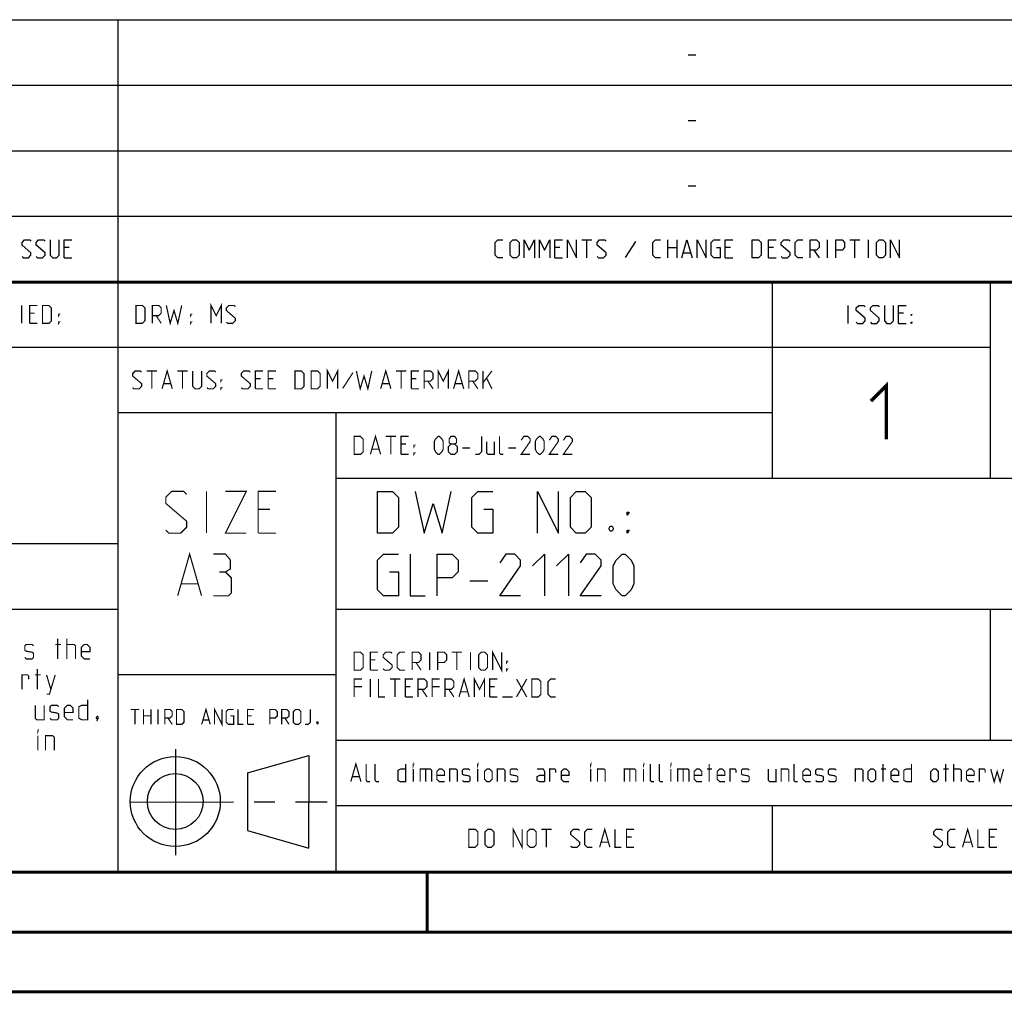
# Model space of a CAD drawing. Header units: millimetres. Extents: x 0 to 420, y 0 to 297.
# Tile 9 of 11: x 275 to 358, y 0 to 81. Entities that reach past the tile are written whole.
import ezdxf

# ---------------------------------------------------------------- set-up
doc = ezdxf.new("R2010")
doc.units = ezdxf.units.MM
doc.header["$LTSCALE"] = 23.1
doc.linetypes.add('CENTER', pattern=[0.6, 0.375, -0.075, 0.075, -0.075])
doc.layers.get('0').update_dxf_attribs({"linetype": 'CONTINUOUS'})
doc.layers.add('DEFAULT_1', color=7, linetype='CENTER')

msp = doc.modelspace()

# ---------------------------------------------------------------- linework, layer by layer
at = {"color": 2, "linetype": 'CONTINUOUS'}
for p, q in [((246.8497, 81.4948), (409.8097, 81.4948)), ((283.4097, 81.4948), (283.4097, 10.1248)), ((331.2168, 78.5355), (331.8597, 78.5355)), ((246.8497, 76.0048), (409.8097, 76.0048)), ((331.2168, 73.0455), (331.8597, 73.0455)), ((246.8497, 70.5148), (409.8097, 70.5148)), ((331.2168, 67.5555), (331.8597, 67.5555)), ((246.8497, 65.0248), (409.8097, 65.0248)), ((322.2882, 63.0298), (323.1454, 63.0298)), ((322.7168, 61.5298), (322.7168, 63.0298)), ((326.7882, 62.887), (325.9311, 61.5655)), ((329.5025, 61.5298), (329.5025, 63.0298)), ((330.2525, 63.0298), (330.2525, 61.5298)), ((342.8954, 61.5298), (342.8954, 63.0298)), ((344.7525, 63.0298), (345.6097, 63.0298)), ((345.1811, 61.5298), (345.1811, 63.0298)), ((346.3239, 61.5298), (346.3239, 63.0298)), ((279.3411, 62.387), (278.9125, 62.387)), ((320.4668, 62.387), (320.0382, 62.387)), ((329.5025, 62.387), (330.2525, 62.387)), ((330.824, 61.9584), (331.3954, 61.9584)), ((334.7525, 62.387), (334.3239, 62.387)), ((338.3597, 62.387), (337.9311, 62.387)), ((341.7525, 62.1727), (342.1811, 61.5298)), ((278.9125, 61.5298), (279.5554, 61.5298)), ((320.0382, 61.5298), (320.6811, 61.5298)), ((334.3239, 61.5298), (334.9668, 61.5298)), ((337.9311, 61.5298), (338.574, 61.5298)), ((246.8497, 59.5348), (409.8097, 59.5348)), ((338.2497, 59.5348), (338.2497, 43.0648)), ((356.5297, 59.5348), (356.5297, 43.0648)), ((344.6218, 56.0398), (344.6218, 57.5398)), ((349.2647, 56.897), (348.8361, 56.897)), ((348.8361, 56.0398), (349.4789, 56.0398)), ((246.8497, 54.0448), (356.5297, 54.0448)), ((283.4097, 48.5548), (338.2497, 48.5548)), ((301.6897, 48.5548), (301.6897, 10.1248)), ((301.6897, 43.0648), (409.8097, 43.0648)), ((246.8497, 37.5748), (283.4097, 37.5748)), ((312.9188, 34.4498), (314.4188, 34.4498)), ((246.8497, 32.0848), (283.4097, 32.0848)), ((301.6897, 32.0848), (409.8097, 32.0848)), ((356.5297, 32.0848), (356.5297, 21.1048)), ((283.4097, 26.5948), (301.6897, 26.5948)), ((301.6897, 21.1048), (409.8097, 21.1048)), ((288.2433, 20.3464), (288.2433, 11.4562)), ((294.2615, 18.3704), (299.4278, 19.8112)), ((299.4288, 12.0387), (299.4304, 19.8002)), ((294.2618, 18.3702), (294.2732, 13.5235)), ((301.6897, 15.6148), (409.8097, 15.6148)), ((338.2497, 15.6148), (338.2497, 10.1248)), ((294.2723, 13.5244), (299.4283, 12.0388)), ((246.8497, 10.1248), (409.8097, 10.1248))]:
    msp.add_line(p, q, dxfattribs=at)
at = {"color": 7, "linetype": 'CONTINUOUS'}
for p, q in [((246.8681, 59.5058), (409.628, 59.4942)), ((409.86, 10.0737), (25.007, 10.0134))]:
    msp.add_line(p, q, dxfattribs=at)
at = {"color": 2, "linetype": 'CONTINUOUS'}
for points in [[(275.3768, 61.637), (275.484, 61.5298), (275.9125, 61.5298), (276.1268, 61.7441), (276.1268, 61.9584), (275.3768, 62.6013), (275.3768, 62.8155), (275.5911, 63.0298), (276.0197, 63.0298), (276.1268, 62.9227)], [(276.5554, 61.637), (276.6625, 61.5298), (277.0911, 61.5298), (277.3054, 61.7441), (277.3054, 61.9584), (276.5554, 62.6013), (276.5554, 62.8155), (276.7697, 63.0298), (277.1982, 63.0298), (277.3054, 62.9227)], [(277.7339, 63.0298), (277.7339, 61.7441), (277.9482, 61.5298), (278.2697, 61.5298), (278.4839, 61.7441), (278.4839, 63.0298)], [(278.9125, 61.5298), (278.9125, 63.0298), (279.5554, 63.0298)], [(315.6811, 61.5298), (315.2525, 61.5298), (315.0382, 61.7441), (315.0382, 62.8155), (315.2525, 63.0298), (315.6811, 63.0298)], [(316.2882, 61.7441), (316.2882, 62.8155), (316.5025, 63.0298), (316.8239, 63.0298), (317.0382, 62.8155), (317.0382, 61.7441), (316.8239, 61.5298), (316.5025, 61.5298), (316.2882, 61.7441)], [(317.4668, 61.5298), (317.4668, 63.0298), (317.8954, 62.1727), (318.324, 63.0298), (318.324, 61.5298)], [(318.7525, 61.5298), (318.7525, 63.0298), (319.1811, 62.1727), (319.6097, 63.0298), (319.6097, 61.5298)], [(320.0382, 61.5298), (320.0382, 63.0298), (320.6811, 63.0298)], [(321.1097, 61.5298), (321.1097, 63.0298), (321.8597, 61.5298), (321.8597, 63.0298)], [(323.574, 61.637), (323.6811, 61.5298), (324.1097, 61.5298), (324.324, 61.7441), (324.324, 61.9584), (323.574, 62.6013), (323.574, 62.8155), (323.7882, 63.0298), (324.2168, 63.0298), (324.324, 62.9227)], [(328.8954, 61.5298), (328.4668, 61.5298), (328.2525, 61.7441), (328.2525, 62.8155), (328.4668, 63.0298), (328.8954, 63.0298)], [(330.6811, 61.5298), (331.1097, 63.0298), (331.5382, 61.5298)], [(331.9668, 61.5298), (331.9668, 63.0298), (332.7168, 61.5298), (332.7168, 63.0298)], [(333.574, 62.387), (333.8954, 62.387), (333.8954, 61.5298), (333.3597, 61.5298), (333.1454, 61.7441), (333.1454, 62.8155), (333.3597, 63.0298), (333.8954, 63.0298)], [(334.3239, 61.5298), (334.3239, 63.0298), (334.9668, 63.0298)], [(336.5739, 61.5298), (336.5739, 63.0298), (337.1097, 63.0298), (337.324, 62.8155), (337.324, 61.7441), (337.1097, 61.5298), (336.5739, 61.5298)], [(337.9311, 61.5298), (337.9311, 63.0298), (338.574, 63.0298)], [(339.0025, 61.637), (339.1097, 61.5298), (339.5382, 61.5298), (339.7525, 61.7441), (339.7525, 61.9584), (339.0025, 62.6013), (339.0025, 62.8155), (339.2168, 63.0298), (339.6454, 63.0298), (339.7525, 62.9227)], [(340.824, 61.5298), (340.3954, 61.5298), (340.1811, 61.7441), (340.1811, 62.8155), (340.3954, 63.0298), (340.824, 63.0298)], [(341.4311, 61.5298), (341.4311, 63.0298), (341.9668, 63.0298), (342.1811, 62.8155), (342.1811, 62.387), (341.9668, 62.1727), (341.4311, 62.1727)], [(343.5739, 61.5298), (343.5739, 63.0298), (344.1097, 63.0298), (344.3239, 62.8155), (344.3239, 62.387), (344.1097, 62.1727), (343.5739, 62.1727)], [(347.0025, 61.7441), (347.0025, 62.8155), (347.2168, 63.0298), (347.5382, 63.0298), (347.7525, 62.8155), (347.7525, 61.7441), (347.5382, 61.5298), (347.2168, 61.5298), (347.0025, 61.7441)], [(348.1811, 61.5298), (348.1811, 63.0298), (348.9311, 61.5298), (348.9311, 63.0298)], [(345.3004, 56.147), (345.4075, 56.0398), (345.8361, 56.0398), (346.0504, 56.2541), (346.0504, 56.4684), (345.3004, 57.1113), (345.3004, 57.3255), (345.5147, 57.5398), (345.9432, 57.5398), (346.0504, 57.4327)], [(346.479, 56.147), (346.5861, 56.0398), (347.0147, 56.0398), (347.229, 56.2541), (347.229, 56.4684), (346.479, 57.1113), (346.479, 57.3255), (346.6932, 57.5398), (347.1218, 57.5398), (347.229, 57.4327)], [(347.6575, 57.5398), (347.6575, 56.2541), (347.8718, 56.0398), (348.1932, 56.0398), (348.4075, 56.2541), (348.4075, 57.5398)], [(348.8361, 56.0398), (348.8361, 57.5398), (349.4789, 57.5398)], [(349.9075, 56.6827), (349.9075, 56.7898), (349.9789, 56.7898), (349.9075, 56.6827)], [(349.9075, 56.0398), (349.9075, 56.147), (349.9789, 56.147), (349.9075, 56.0398)], [(305.1688, 38.4498), (305.1688, 41.9498), (306.4188, 41.9498), (306.9188, 41.4498), (306.9188, 38.9498), (306.4188, 38.4498), (305.1688, 38.4498)], [(308.3355, 41.9498), (309.0855, 38.4498), (309.8355, 40.9498), (310.5855, 38.4498), (311.3355, 41.9498)], [(314.0855, 40.4498), (314.8355, 40.4498), (314.8355, 38.4498), (313.5855, 38.4498), (313.0855, 38.9498), (313.0855, 41.4498), (313.5855, 41.9498), (314.8355, 41.9498)], [(318.5855, 38.4498), (318.5855, 41.9498), (320.3355, 38.4498), (320.3355, 41.9498)], [(321.3355, 38.9498), (321.3355, 41.4498), (321.8355, 41.9498), (322.5855, 41.9498), (323.0855, 41.4498), (323.0855, 38.9498), (322.5855, 38.4498), (321.8355, 38.4498), (321.3355, 38.9498)], [(326.0855, 39.9498), (326.0855, 40.1998), (326.2522, 40.1998), (326.0855, 39.9498)], [(324.8355, 39.0332), (324.9188, 38.8665), (324.9188, 38.7832), (324.8355, 38.6165), (324.6688, 38.6165), (324.5855, 38.7832), (324.5855, 38.8665), (324.6688, 39.0332), (324.8355, 39.0332)], [(326.0855, 38.4498), (326.0855, 38.6998), (326.2522, 38.6998), (326.0855, 38.4498)], [(306.1688, 35.1998), (306.9188, 35.1998), (306.9188, 33.1998), (305.6688, 33.1998), (305.1688, 33.6998), (305.1688, 36.1998), (305.6688, 36.6998), (306.9188, 36.6998)], [(307.9188, 36.6998), (307.9188, 33.1998), (309.1688, 33.1998)], [(310.1688, 33.1998), (310.1688, 36.6998), (311.4188, 36.6998), (311.9188, 36.1998), (311.9188, 35.1998), (311.4188, 34.6998), (310.1688, 34.6998)], [(317.1688, 33.1998), (315.4188, 33.1998), (317.1688, 35.6998), (317.1688, 36.1998), (316.6688, 36.6998), (315.9188, 36.6998), (315.4188, 35.9498)], [(318.1688, 35.6998), (319.1688, 36.6998), (319.1688, 33.1998)], [(320.1688, 35.6998), (321.1688, 36.6998), (321.1688, 33.1998)], [(323.9188, 33.1998), (322.1688, 33.1998), (323.9188, 35.6998), (323.9188, 36.1998), (323.4188, 36.6998), (322.6688, 36.6998), (322.1688, 35.9498)], [(324.9188, 34.1998), (324.9188, 35.6998), (325.1688, 36.1998), (325.6688, 36.6998), (325.9188, 36.6998), (326.4188, 36.1998), (326.6688, 35.6998), (326.6688, 34.1998), (326.4188, 33.6998), (325.9188, 33.1998), (325.6688, 33.1998), (325.1688, 33.6998), (324.9188, 34.1998)]]:
    msp.add_lwpolyline(points, dxfattribs=at)
at = {"color": 7, "linetype": 'CONTINUOUS', "const_width": 0.25}
for points in [[(246.8597, 59.511), (409.6521, 59.467)], [(409.8307, 10.048), (25, 10)], [(309.3227, 5.0044), (309.3227, 10.0044)], [(20, 5), (415, 5)], [(420, 0), (0, 0)]]:
    msp.add_lwpolyline(points, dxfattribs=at)
at = {"color": 2, "linetype": 'CONTINUOUS'}
for points, const_width in [([(275.3407, 56.0398), (275.3407, 57.5398)], 0.1), ([(276.0193, 56.0398), (276.0193, 57.5398), (276.6622, 57.5398)], 0.1), ([(276.4479, 56.897), (276.0193, 56.897)], 0.1), ([(277.0907, 56.0398), (277.0907, 57.5398), (277.6265, 57.5398), (277.8407, 57.3255), (277.8407, 56.2541), (277.6265, 56.0398), (277.0907, 56.0398)], 0.1), ([(284.9364, 56.0398), (284.9364, 57.5398), (285.4722, 57.5398), (285.6864, 57.3255), (285.6864, 56.2541), (285.4722, 56.0398), (284.9364, 56.0398)], 0.1), ([(286.2936, 56.0398), (286.2936, 57.5398), (286.8293, 57.5398), (287.0436, 57.3255), (287.0436, 56.897), (286.8293, 56.6827), (286.2936, 56.6827)], 0.1), ([(287.4722, 57.5398), (287.7936, 56.0398), (288.115, 57.1113), (288.4365, 56.0398), (288.7579, 57.5398)], 0.1), ([(291.2222, 56.0398), (291.2222, 57.5398), (291.6507, 56.6827), (292.0793, 57.5398), (292.0793, 56.0398)], 0.1), ([(292.5079, 56.147), (292.615, 56.0398), (293.0436, 56.0398), (293.2579, 56.2541), (293.2579, 56.4684), (292.5079, 57.1113), (292.5079, 57.3255), (292.7222, 57.5398), (293.1507, 57.5398), (293.2579, 57.4327)], 0.1), ([(278.4479, 56.6827), (278.4479, 56.7898), (278.5193, 56.7898), (278.4479, 56.6827)], 0.1), ([(278.4479, 56.0398), (278.4479, 56.147), (278.5193, 56.147), (278.4479, 56.0398)], 0.1), ([(286.615, 56.6827), (287.0436, 56.0398)], 0.1), ([(289.5079, 56.6827), (289.5079, 56.7898), (289.5793, 56.7898), (289.5079, 56.6827)], 0.1), ([(289.5079, 56.0398), (289.5079, 56.147), (289.5793, 56.147), (289.5079, 56.0398)], 0.1), ([(276.0193, 56.0398), (276.6622, 56.0398)], 0.1), ([(284.6507, 50.657), (284.7579, 50.5498), (285.1865, 50.5498), (285.4007, 50.7641), (285.4007, 50.9784), (284.6507, 51.6213), (284.6507, 51.8355), (284.865, 52.0498), (285.2936, 52.0498), (285.4007, 51.9427)], 0.1), ([(285.8293, 52.0498), (286.6865, 52.0498)], 0.1), ([(286.2579, 50.5498), (286.2579, 52.0498)], 0.1), ([(287.115, 50.5498), (287.5436, 52.0498), (287.9722, 50.5498)], 0.1), ([(288.4007, 52.0498), (289.2579, 52.0498)], 0.1), ([(288.8293, 50.5498), (288.8293, 52.0498)], 0.1), ([(289.6864, 52.0498), (289.6864, 50.7641), (289.9007, 50.5498), (290.2222, 50.5498), (290.4365, 50.7641), (290.4365, 52.0498)], 0.1), ([(290.865, 50.657), (290.9722, 50.5498), (291.4007, 50.5498), (291.615, 50.7641), (291.615, 50.9784), (290.865, 51.6213), (290.865, 51.8355), (291.0793, 52.0498), (291.5079, 52.0498), (291.615, 51.9427)], 0.1), ([(293.7579, 50.657), (293.865, 50.5498), (294.2936, 50.5498), (294.5079, 50.7641), (294.5079, 50.9784), (293.7579, 51.6213), (293.7579, 51.8355), (293.9722, 52.0498), (294.4007, 52.0498), (294.5079, 51.9427)], 0.1), ([(294.9364, 50.5498), (294.9364, 52.0498), (295.5793, 52.0498)], 0.1), ([(296.0079, 50.5498), (296.0079, 52.0498), (296.6507, 52.0498)], 0.1), ([(298.2579, 50.5498), (298.2579, 52.0498), (298.7936, 52.0498), (299.0079, 51.8355), (299.0079, 50.7641), (298.7936, 50.5498), (298.2579, 50.5498)], 0.1), ([(299.615, 50.5498), (299.615, 52.0498), (300.1507, 52.0498), (300.365, 51.8355), (300.365, 50.7641), (300.1507, 50.5498), (299.615, 50.5498)], 0.1), ([(300.9722, 50.5498), (300.9722, 52.0498), (301.4007, 51.1927), (301.8293, 52.0498), (301.8293, 50.5498)], 0.1), ([(303.4007, 52.0498), (303.7222, 50.5498), (304.0436, 51.6213), (304.365, 50.5498), (304.6864, 52.0498)], 0.1), ([(305.4364, 50.5498), (305.865, 52.0498), (306.2936, 50.5498)], 0.1), ([(306.7222, 52.0498), (307.5793, 52.0498)], 0.1), ([(307.1507, 50.5498), (307.1507, 52.0498)], 0.1), ([(308.0079, 50.5498), (308.0079, 52.0498), (308.6507, 52.0498)], 0.1), ([(309.0793, 50.5498), (309.0793, 52.0498), (309.615, 52.0498), (309.8293, 51.8355), (309.8293, 51.407), (309.615, 51.1927), (309.0793, 51.1927)], 0.1), ([(310.2579, 50.5498), (310.2579, 52.0498), (310.6864, 51.1927), (311.115, 52.0498), (311.115, 50.5498)], 0.1), ([(311.5436, 50.5498), (311.9722, 52.0498), (312.4007, 50.5498)], 0.1), ([(312.8293, 50.5498), (312.8293, 52.0498), (313.365, 52.0498), (313.5793, 51.8355), (313.5793, 51.407), (313.365, 51.1927), (312.8293, 51.1927)], 0.1), ([(314.0079, 50.5498), (314.0079, 52.0498)], 0.1), ([(314.0079, 51.0498), (314.7579, 52.0498)], 0.1), ([(292.0436, 51.1927), (292.0436, 51.2998), (292.115, 51.2998), (292.0436, 51.1927)], 0.1), ([(295.365, 51.407), (294.9364, 51.407)], 0.1), ([(296.4365, 51.407), (296.0079, 51.407)], 0.1), ([(303.115, 51.907), (302.2579, 50.5855)], 0.1), ([(308.4364, 51.407), (308.0079, 51.407)], 0.1), ([(309.4007, 51.1927), (309.8293, 50.5498)], 0.1), ([(313.1507, 51.1927), (313.5793, 50.5498)], 0.1), ([(314.3293, 51.407), (314.7579, 50.5498)], 0.1), ([(346.5325, 49.5191), (347.8182, 50.8048), (347.8182, 46.3048)], 0.3), ([(287.2579, 50.9784), (287.8293, 50.9784)], 0.1), ([(292.0436, 50.5498), (292.0436, 50.657), (292.115, 50.657), (292.0436, 50.5498)], 0.1), ([(294.9364, 50.5498), (295.5793, 50.5498)], 0.1), ([(296.0079, 50.5498), (296.6507, 50.5498)], 0.1), ([(305.5793, 50.9784), (306.1507, 50.9784)], 0.1), ([(308.0079, 50.5498), (308.6507, 50.5498)], 0.1), ([(311.6865, 50.9784), (312.2579, 50.9784)], 0.1), ([(303.2164, 45.0598), (303.2164, 46.5598), (303.7522, 46.5598), (303.9664, 46.3455), (303.9664, 45.2741), (303.7522, 45.0598), (303.2164, 45.0598)], 0.1), ([(304.5736, 45.0598), (305.0022, 46.5598), (305.4307, 45.0598)], 0.1), ([(305.8593, 46.5598), (306.7165, 46.5598)], 0.1), ([(306.2879, 45.0598), (306.2879, 46.5598)], 0.1), ([(307.145, 45.0598), (307.145, 46.5598), (307.7879, 46.5598)], 0.1), ([(309.9307, 45.4884), (309.9307, 46.1313), (310.0379, 46.3455), (310.2522, 46.5598), (310.3593, 46.5598), (310.5736, 46.3455), (310.6807, 46.1313), (310.6807, 45.4884), (310.5736, 45.2741), (310.3593, 45.0598), (310.2522, 45.0598), (310.0379, 45.2741), (309.9307, 45.4884)], 0.1), ([(311.3236, 45.917), (311.1807, 46.0241), (311.1807, 46.3455), (311.3236, 46.5598), (311.645, 46.5598), (311.7879, 46.3455), (311.7879, 46.0241), (311.645, 45.917), (311.8593, 45.7027), (311.8593, 45.2741), (311.645, 45.0598), (311.3236, 45.0598), (311.1093, 45.2741)], 0.1), ([(313.3593, 45.0598), (313.6807, 45.0598), (313.895, 45.2741), (313.895, 46.5598)], 0.1), ([(315.7164, 45.0598), (315.5022, 45.0598), (315.395, 45.167), (315.395, 46.5598)], 0.1), ([(317.9665, 45.0598), (317.2165, 45.0598), (317.9665, 46.1313), (317.9665, 46.3455), (317.7522, 46.5598), (317.4307, 46.5598), (317.2165, 46.2384)], 0.1), ([(318.395, 45.4884), (318.395, 46.1313), (318.5022, 46.3455), (318.7165, 46.5598), (318.8236, 46.5598), (319.0379, 46.3455), (319.145, 46.1313), (319.145, 45.4884), (319.0379, 45.2741), (318.8236, 45.0598), (318.7165, 45.0598), (318.5022, 45.2741), (318.395, 45.4884)], 0.1), ([(320.3236, 45.0598), (319.5736, 45.0598), (320.3236, 46.1313), (320.3236, 46.3455), (320.1093, 46.5598), (319.7879, 46.5598), (319.5736, 46.2384)], 0.1), ([(321.5022, 45.0598), (320.7522, 45.0598), (321.5022, 46.1313), (321.5022, 46.3455), (321.2879, 46.5598), (320.9664, 46.5598), (320.7522, 46.2384)], 0.1), ([(304.7165, 45.4884), (305.2879, 45.4884)], 0.1), ([(307.5736, 45.917), (307.145, 45.917)], 0.1), ([(308.2165, 45.7027), (308.2165, 45.8098), (308.2879, 45.8098), (308.2165, 45.7027)], 0.1), ([(311.1093, 45.2741), (311.1093, 45.7027), (311.3236, 45.917), (311.645, 45.917)], 0.1), ([(312.2879, 45.5955), (312.9307, 45.5955)], 0.1), ([(314.3236, 46.1313), (314.3236, 45.167), (314.4307, 45.0598), (314.9664, 45.0598), (314.9664, 46.1313)], 0.1), ([(316.145, 45.5955), (316.7879, 45.5955)], 0.1), ([(307.145, 45.0598), (307.7879, 45.0598)], 0.1), ([(308.2165, 45.0598), (308.2165, 45.167), (308.2879, 45.167), (308.2165, 45.0598)], 0.1), ([(287.4247, 38.6998), (287.6747, 38.4498), (288.6747, 38.4498), (289.1747, 38.9498), (289.1747, 39.4498), (287.4247, 40.9498), (287.4247, 41.4498), (287.9247, 41.9498), (288.9247, 41.9498), (289.1747, 41.6998)], 0.1), ([(290.8413, 38.4498), (290.8413, 41.9498)], 0.1), ([(292.4247, 41.9498), (294.1747, 41.9498), (292.4247, 38.4498), (294.1747, 38.4498)], 0.1), ([(295.1747, 38.4498), (295.1747, 41.9498), (296.6747, 41.9498)], 0.1), ([(296.1747, 40.4498), (295.1747, 40.4498)], 0.1), ([(295.1747, 38.4498), (296.6747, 38.4498)], 0.1), ([(288.4247, 33.1998), (289.4247, 36.6998), (290.4247, 33.1998)], 0.1), ([(292.4247, 35.1998), (292.8413, 35.4498), (292.8413, 36.1998), (292.4247, 36.6998), (291.4247, 36.6998)], 0.1), ([(291.4247, 33.1998), (292.6747, 33.1998), (292.9247, 33.4498), (292.9247, 34.6998), (292.4247, 35.1998), (291.9247, 35.1998)], 0.1), ([(288.758, 34.1998), (290.0913, 34.1998)], 0.1), ([(275.6098, 28.0263), (275.7312, 27.9048), (276.2169, 27.9048), (276.3384, 28.0263), (276.3384, 28.3905), (276.2169, 28.4715), (275.7312, 28.5524), (275.6098, 28.6334), (275.6098, 28.9977), (275.7312, 29.1191), (276.2169, 29.1191), (276.3384, 28.9977)], 0.1), ([(278.1598, 29.1191), (278.6455, 29.1191)], 0.1), ([(278.3622, 27.9048), (278.3622, 29.6048)], 0.1), ([(279.1312, 27.9048), (279.1312, 29.6048)], 0.1), ([(279.1312, 29.1191), (279.7384, 29.1191), (279.8598, 28.9977), (279.8598, 27.9048)], 0.1), ([(281.0741, 27.9048), (280.5884, 27.9048), (280.3455, 28.1477), (280.3455, 28.8763), (280.5884, 29.1191), (280.8312, 29.1191), (281.0741, 28.8763), (281.0741, 28.512), (280.3455, 28.512)], 0.1), ([(303.2164, 26.9698), (303.2164, 28.4698), (303.7522, 28.4698), (303.9664, 28.2555), (303.9664, 27.1841), (303.7522, 26.9698), (303.2164, 26.9698)], 0.1), ([(304.5736, 26.9698), (304.5736, 28.4698), (305.2164, 28.4698)], 0.1), ([(305.645, 27.077), (305.7522, 26.9698), (306.1807, 26.9698), (306.395, 27.1841), (306.395, 27.3984), (305.645, 28.0413), (305.645, 28.2555), (305.8593, 28.4698), (306.2879, 28.4698), (306.395, 28.3627)], 0.1), ([(307.4665, 26.9698), (307.0379, 26.9698), (306.8236, 27.1841), (306.8236, 28.2555), (307.0379, 28.4698), (307.4665, 28.4698)], 0.1), ([(308.0736, 26.9698), (308.0736, 28.4698), (308.6093, 28.4698), (308.8236, 28.2555), (308.8236, 27.827), (308.6093, 27.6127), (308.0736, 27.6127)], 0.1), ([(309.5379, 26.9698), (309.5379, 28.4698)], 0.1), ([(310.2165, 26.9698), (310.2165, 28.4698), (310.7522, 28.4698), (310.9664, 28.2555), (310.9664, 27.827), (310.7522, 27.6127), (310.2165, 27.6127)], 0.1), ([(311.395, 28.4698), (312.2522, 28.4698)], 0.1), ([(311.8236, 26.9698), (311.8236, 28.4698)], 0.1), ([(312.9664, 26.9698), (312.9664, 28.4698)], 0.1), ([(313.645, 27.1841), (313.645, 28.2555), (313.8593, 28.4698), (314.1807, 28.4698), (314.395, 28.2555), (314.395, 27.1841), (314.1807, 26.9698), (313.8593, 26.9698), (313.645, 27.1841)], 0.1), ([(314.8236, 26.9698), (314.8236, 28.4698), (315.5736, 26.9698), (315.5736, 28.4698)], 0.1), ([(305.0022, 27.827), (304.5736, 27.827)], 0.1), ([(308.395, 27.6127), (308.8236, 26.9698)], 0.1), ([(316.0022, 27.6127), (316.0022, 27.7198), (316.0736, 27.7198), (316.0022, 27.6127)], 0.1), ([(275.3669, 25.3548), (275.3669, 26.5691), (275.8526, 26.5691), (275.9336, 26.4477), (275.9336, 26.2048)], 0.1), ([(276.4598, 26.5691), (276.9455, 26.5691)], 0.1), ([(276.6622, 25.3548), (276.6622, 27.0548)], 0.1), ([(277.4312, 24.9501), (277.6741, 24.9501), (278.1598, 26.5691)], 0.1), ([(277.4312, 26.5691), (277.7955, 25.3548)], 0.1), ([(304.5736, 26.9698), (305.2164, 26.9698)], 0.1), ([(313.2879, 24.7198), (313.2879, 26.2198), (313.7164, 25.3627), (314.145, 26.2198), (314.145, 24.7198)], 0.1), ([(316.0022, 26.9698), (316.0022, 27.077), (316.0736, 27.077), (316.0022, 26.9698)], 0.1), ([(303.2164, 24.7198), (303.2164, 26.2198), (303.8593, 26.2198)], 0.1), ([(303.8593, 25.577), (303.2164, 25.577)], 0.1), ([(304.5736, 24.7198), (304.5736, 26.2198)], 0.1), ([(305.2522, 26.2198), (305.2522, 24.7198), (305.7879, 24.7198)], 0.1), ([(306.2165, 26.2198), (307.0736, 26.2198)], 0.1), ([(306.645, 24.7198), (306.645, 26.2198)], 0.1), ([(307.5022, 24.7198), (307.5022, 26.2198), (308.145, 26.2198)], 0.1), ([(307.9307, 25.577), (307.5022, 25.577)], 0.1), ([(308.5736, 24.7198), (308.5736, 26.2198), (309.1093, 26.2198), (309.3236, 26.0055), (309.3236, 25.577), (309.1093, 25.3627), (308.5736, 25.3627)], 0.1), ([(309.7522, 24.7198), (309.7522, 26.2198), (310.395, 26.2198)], 0.1), ([(310.395, 25.577), (309.7522, 25.577)], 0.1), ([(310.8236, 24.7198), (310.8236, 26.2198), (311.3593, 26.2198), (311.5736, 26.0055), (311.5736, 25.577), (311.3593, 25.3627), (310.8236, 25.3627)], 0.1), ([(312.0022, 24.7198), (312.4307, 26.2198), (312.8593, 24.7198)], 0.1), ([(314.5736, 24.7198), (314.5736, 26.2198), (315.2165, 26.2198)], 0.1), ([(315.0022, 25.577), (314.5736, 25.577)], 0.1), ([(316.8236, 24.7198), (317.6807, 26.2198)], 0.1), ([(316.8236, 26.2198), (317.6807, 24.7198)], 0.1), ([(318.1093, 24.7198), (318.1093, 26.2198), (318.645, 26.2198), (318.8593, 26.0055), (318.8593, 24.9341), (318.645, 24.7198), (318.1093, 24.7198)], 0.1), ([(320.1093, 24.7198), (319.6807, 24.7198), (319.4664, 24.9341), (319.4664, 26.0055), (319.6807, 26.2198), (320.1093, 26.2198)], 0.1), ([(307.5022, 24.7198), (308.145, 24.7198)], 0.1), ([(308.895, 25.3627), (309.3236, 24.7198)], 0.1), ([(311.145, 25.3627), (311.5736, 24.7198)], 0.1), ([(312.145, 25.1484), (312.7165, 25.1484)], 0.1), ([(314.5736, 24.7198), (315.2165, 24.7198)], 0.1), ([(315.645, 24.7198), (316.5022, 24.7198)], 0.1), ([(276.5002, 24.0191), (276.5002, 22.9263), (276.6217, 22.8048), (277.2288, 22.8048), (277.2288, 24.0191)], 0.1), ([(277.7145, 22.9263), (277.836, 22.8048), (278.3217, 22.8048), (278.4431, 22.9263), (278.4431, 23.2905), (278.3217, 23.3715), (277.836, 23.4524), (277.7145, 23.5334), (277.7145, 23.8977), (277.836, 24.0191), (278.3217, 24.0191), (278.4431, 23.8977)], 0.1), ([(279.6574, 22.8048), (279.1717, 22.8048), (278.9288, 23.0477), (278.9288, 23.7763), (279.1717, 24.0191), (279.4145, 24.0191), (279.6574, 23.7763), (279.6574, 23.412), (278.9288, 23.412)], 0.1), ([(280.8717, 24.5048), (280.8717, 22.8048), (280.386, 22.8048), (280.1431, 22.9263), (280.1431, 23.8977), (280.386, 24.0191), (280.8717, 24.0191)], 0.1), ([(281.7217, 23.0882), (281.7622, 23.0072), (281.7622, 22.9667), (281.6812, 22.8858), (281.6407, 22.8858), (281.6003, 22.9263), (281.6003, 22.9667), (281.6407, 23.0477), (281.6812, 23.0882), (281.7217, 23.0882)], 0.1), ([(284.4842, 23.6723), (285.1985, 23.6723)], 0.1), ([(284.8413, 22.4223), (284.8413, 23.6723)], 0.1), ([(285.5556, 22.4223), (285.5556, 23.6723)], 0.1), ([(285.5556, 23.1366), (286.1806, 23.1366)], 0.1), ([(286.1806, 23.6723), (286.1806, 22.4223)], 0.1), ([(286.7759, 22.4223), (286.7759, 23.6723)], 0.1), ([(287.3413, 22.4223), (287.3413, 23.6723), (287.7877, 23.6723), (287.9663, 23.4938), (287.9663, 23.1366), (287.7877, 22.958), (287.3413, 22.958)], 0.1), ([(288.3235, 22.4223), (288.3235, 23.6723), (288.7699, 23.6723), (288.9485, 23.4938), (288.9485, 22.6009), (288.7699, 22.4223), (288.3235, 22.4223)], 0.1), ([(290.4366, 22.4223), (290.7937, 23.6723), (291.1508, 22.4223)], 0.1), ([(291.508, 22.4223), (291.508, 23.6723), (292.133, 22.4223), (292.133, 23.6723)], 0.1), ([(292.8473, 23.1366), (293.1151, 23.1366), (293.1151, 22.4223), (292.6687, 22.4223), (292.4901, 22.6009), (292.4901, 23.4938), (292.6687, 23.6723), (293.1151, 23.6723)], 0.1), ([(293.4723, 23.6723), (293.4723, 22.4223), (293.9187, 22.4223)], 0.1), ([(294.2759, 22.4223), (294.2759, 23.6723), (294.8116, 23.6723)], 0.1), ([(294.633, 23.1366), (294.2759, 23.1366)], 0.1), ([(296.1509, 22.4223), (296.1509, 23.6723), (296.5973, 23.6723), (296.7759, 23.4938), (296.7759, 23.1366), (296.5973, 22.958), (296.1509, 22.958)], 0.1), ([(297.133, 22.4223), (297.133, 23.6723), (297.5794, 23.6723), (297.758, 23.4938), (297.758, 23.1366), (297.5794, 22.958), (297.133, 22.958)], 0.1), ([(298.1151, 22.6009), (298.1151, 23.4938), (298.2937, 23.6723), (298.5616, 23.6723), (298.7402, 23.4938), (298.7402, 22.6009), (298.5616, 22.4223), (298.2937, 22.4223), (298.1151, 22.6009)], 0.1), ([(299.0973, 22.4223), (299.3652, 22.4223), (299.5437, 22.6009), (299.5437, 23.6723)], 0.1), ([(281.7622, 22.9667), (281.7217, 22.8453), (281.6407, 22.6834)], 0.1), ([(287.6092, 22.958), (287.9663, 22.4223)], 0.1), ([(290.5556, 22.7795), (291.0318, 22.7795)], 0.1), ([(294.2759, 22.4223), (294.8116, 22.4223)], 0.1), ([(297.4009, 22.958), (297.758, 22.4223)], 0.1), ([(300.1687, 22.6307), (300.1985, 22.5711), (300.1985, 22.5414), (300.1687, 22.4819), (300.1092, 22.4819), (300.0794, 22.5414), (300.0794, 22.5711), (300.1092, 22.6307), (300.1687, 22.6307)], 0.1), ([(276.7026, 21.8334), (276.7026, 21.9548), (276.7431, 21.9548), (276.7026, 21.8334)], 0.1), ([(276.7026, 20.2548), (276.7026, 21.4691)], 0.1), ([(277.3503, 20.2548), (277.3503, 21.4691), (277.9574, 21.4691), (278.0788, 21.3477), (278.0788, 20.2548)], 0.1), ([(302.9307, 17.6098), (303.3593, 19.1098), (303.7879, 17.6098)], 0.1), ([(304.5379, 17.6098), (304.3236, 17.6098), (304.2165, 17.717), (304.2165, 19.1098)], 0.1), ([(305.2879, 17.6098), (305.0736, 17.6098), (304.9665, 17.717), (304.9665, 19.1098)], 0.1), ([(307.5379, 19.1098), (307.5379, 17.6098), (307.1093, 17.6098), (306.895, 17.717), (306.895, 18.5741), (307.1093, 18.6813), (307.5379, 18.6813)], 0.1), ([(308.1807, 19.0027), (308.1807, 19.1098), (308.2165, 19.1098), (308.1807, 19.0027)], 0.1), ([(313.5736, 19.0027), (313.5736, 19.1098), (313.6093, 19.1098), (313.5736, 19.0027)], 0.1), ([(323.0379, 19.0027), (323.0379, 19.1098), (323.0736, 19.1098), (323.0379, 19.0027)], 0.1), ([(327.4664, 19.0027), (327.4664, 19.1098), (327.5022, 19.1098), (327.4664, 19.0027)], 0.1), ([(328.3593, 17.6098), (328.145, 17.6098), (328.0379, 17.717), (328.0379, 19.1098)], 0.1), ([(329.1093, 17.6098), (328.895, 17.6098), (328.7879, 17.717), (328.7879, 19.1098)], 0.1), ([(329.7522, 19.0027), (329.7522, 19.1098), (329.7879, 19.1098), (329.7522, 19.0027)], 0.1), ([(332.9665, 17.6098), (332.9665, 19.1098)], 0.1), ([(340.395, 17.6098), (340.1807, 17.6098), (340.0736, 17.717), (340.0736, 19.1098)], 0.1), ([(347.5379, 17.6098), (347.5379, 19.1098)], 0.1), ([(349.9307, 19.1098), (349.9307, 17.6098), (349.5022, 17.6098), (349.2879, 17.717), (349.2879, 18.5741), (349.5022, 18.6813), (349.9307, 18.6813)], 0.1), ([(352.7879, 17.6098), (352.7879, 19.1098)], 0.1), ([(353.4665, 17.6098), (353.4665, 19.1098)], 0.1), ([(308.1807, 17.6098), (308.1807, 18.6813)], 0.1), ([(308.7522, 17.6098), (308.7522, 18.6813), (309.6093, 18.6813), (309.7164, 18.5741), (309.7164, 17.6098)], 0.1), ([(309.2164, 18.6813), (309.2164, 17.6098)], 0.1), ([(310.7879, 17.6098), (310.3593, 17.6098), (310.145, 17.8241), (310.145, 18.467), (310.3593, 18.6813), (310.5736, 18.6813), (310.7879, 18.467), (310.7879, 18.1455), (310.145, 18.1455)], 0.1), ([(311.2164, 17.6098), (311.2164, 18.6813), (311.7522, 18.6813), (311.8593, 18.5741), (311.8593, 17.6098)], 0.1), ([(312.2879, 17.717), (312.395, 17.6098), (312.8236, 17.6098), (312.9307, 17.717), (312.9307, 18.0384), (312.8236, 18.1098), (312.395, 18.1813), (312.2879, 18.2527), (312.2879, 18.5741), (312.395, 18.6813), (312.8236, 18.6813), (312.9307, 18.5741)], 0.1), ([(313.5736, 17.6098), (313.5736, 18.6813)], 0.1), ([(314.145, 17.8241), (314.145, 18.467), (314.3593, 18.6813), (314.5736, 18.6813), (314.7879, 18.467), (314.7879, 17.8241), (314.5736, 17.6098), (314.3593, 17.6098), (314.145, 17.8241)], 0.1), ([(315.2165, 17.6098), (315.2165, 18.6813), (315.7522, 18.6813), (315.8593, 18.5741), (315.8593, 17.6098)], 0.1), ([(316.2879, 17.717), (316.395, 17.6098), (316.8236, 17.6098), (316.9307, 17.717), (316.9307, 18.0384), (316.8236, 18.1098), (316.395, 18.1813), (316.2879, 18.2527), (316.2879, 18.5741), (316.395, 18.6813), (316.8236, 18.6813), (316.9307, 18.5741)], 0.1), ([(319.1807, 17.6098), (319.1807, 18.467), (319.0736, 18.6813), (318.5379, 18.6813)], 0.1), ([(319.1807, 17.6098), (318.7522, 17.6098), (318.5379, 17.717), (318.5379, 18.0384), (318.7522, 18.1455), (319.1807, 18.1455)], 0.1), ([(319.6093, 17.6098), (319.6093, 18.6813), (320.0379, 18.6813), (320.1093, 18.5741), (320.1093, 18.3598)], 0.1), ([(321.2165, 17.6098), (320.7879, 17.6098), (320.5736, 17.8241), (320.5736, 18.467), (320.7879, 18.6813), (321.0022, 18.6813), (321.2165, 18.467), (321.2165, 18.1455), (320.5736, 18.1455)], 0.1), ([(323.0379, 17.6098), (323.0379, 18.6813)], 0.1), ([(323.6093, 17.6098), (323.6093, 18.6813), (324.145, 18.6813), (324.2522, 18.5741), (324.2522, 17.6098)], 0.1), ([(325.8593, 17.6098), (325.8593, 18.6813), (326.7164, 18.6813), (326.8236, 18.5741), (326.8236, 17.6098)], 0.1), ([(326.3236, 18.6813), (326.3236, 17.6098)], 0.1), ([(327.4664, 17.6098), (327.4664, 18.6813)], 0.1), ([(329.7522, 17.6098), (329.7522, 18.6813)], 0.1), ([(330.3236, 17.6098), (330.3236, 18.6813), (331.1807, 18.6813), (331.2879, 18.5741), (331.2879, 17.6098)], 0.1), ([(330.7879, 18.6813), (330.7879, 17.6098)], 0.1), ([(332.3593, 17.6098), (331.9307, 17.6098), (331.7165, 17.8241), (331.7165, 18.467), (331.9307, 18.6813), (332.145, 18.6813), (332.3593, 18.467), (332.3593, 18.1455), (331.7165, 18.1455)], 0.1), ([(332.7879, 18.6813), (333.2164, 18.6813)], 0.1), ([(334.2879, 17.6098), (333.8593, 17.6098), (333.645, 17.8241), (333.645, 18.467), (333.8593, 18.6813), (334.0736, 18.6813), (334.2879, 18.467), (334.2879, 18.1455), (333.645, 18.1455)], 0.1), ([(334.7164, 17.6098), (334.7164, 18.6813), (335.145, 18.6813), (335.2164, 18.5741), (335.2164, 18.3598)], 0.1), ([(335.6807, 17.717), (335.7879, 17.6098), (336.2165, 17.6098), (336.3236, 17.717), (336.3236, 18.0384), (336.2165, 18.1098), (335.7879, 18.1813), (335.6807, 18.2527), (335.6807, 18.5741), (335.7879, 18.6813), (336.2165, 18.6813), (336.3236, 18.5741)], 0.1), ([(337.9307, 18.6813), (337.9307, 17.717), (338.0379, 17.6098), (338.5736, 17.6098), (338.5736, 18.6813)], 0.1), ([(339.0022, 17.6098), (339.0022, 18.6813), (339.5379, 18.6813), (339.645, 18.5741), (339.645, 17.6098)], 0.1), ([(341.4665, 17.6098), (341.0379, 17.6098), (340.8236, 17.8241), (340.8236, 18.467), (341.0379, 18.6813), (341.2522, 18.6813), (341.4665, 18.467), (341.4665, 18.1455), (340.8236, 18.1455)], 0.1), ([(341.895, 17.717), (342.0022, 17.6098), (342.4307, 17.6098), (342.5379, 17.717), (342.5379, 18.0384), (342.4307, 18.1098), (342.0022, 18.1813), (341.895, 18.2527), (341.895, 18.5741), (342.0022, 18.6813), (342.4307, 18.6813), (342.5379, 18.5741)], 0.1), ([(342.9665, 17.717), (343.0736, 17.6098), (343.5022, 17.6098), (343.6093, 17.717), (343.6093, 18.0384), (343.5022, 18.1098), (343.0736, 18.1813), (342.9665, 18.2527), (342.9665, 18.5741), (343.0736, 18.6813), (343.5022, 18.6813), (343.6093, 18.5741)], 0.1), ([(345.2164, 17.6098), (345.2164, 18.6813), (345.7522, 18.6813), (345.8593, 18.5741), (345.8593, 17.6098)], 0.1), ([(346.2879, 17.8241), (346.2879, 18.467), (346.5022, 18.6813), (346.7165, 18.6813), (346.9307, 18.467), (346.9307, 17.8241), (346.7165, 17.6098), (346.5022, 17.6098), (346.2879, 17.8241)], 0.1), ([(347.3593, 18.6813), (347.7879, 18.6813)], 0.1), ([(348.8593, 17.6098), (348.4307, 17.6098), (348.2165, 17.8241), (348.2165, 18.467), (348.4307, 18.6813), (348.645, 18.6813), (348.8593, 18.467), (348.8593, 18.1455), (348.2165, 18.1455)], 0.1), ([(351.5379, 17.8241), (351.5379, 18.467), (351.7522, 18.6813), (351.9665, 18.6813), (352.1807, 18.467), (352.1807, 17.8241), (351.9665, 17.6098), (351.7522, 17.6098), (351.5379, 17.8241)], 0.1), ([(352.6093, 18.6813), (353.0379, 18.6813)], 0.1), ([(353.4665, 18.6813), (354.0022, 18.6813), (354.1093, 18.5741), (354.1093, 17.6098)], 0.1), ([(355.1807, 17.6098), (354.7522, 17.6098), (354.5379, 17.8241), (354.5379, 18.467), (354.7522, 18.6813), (354.9664, 18.6813), (355.1807, 18.467), (355.1807, 18.1455), (354.5379, 18.1455)], 0.1), ([(355.6093, 17.6098), (355.6093, 18.6813), (356.0379, 18.6813), (356.1093, 18.5741), (356.1093, 18.3598)], 0.1), ([(356.5736, 18.6813), (356.8593, 17.6098), (357.1093, 18.467), (357.3593, 17.6098), (357.645, 18.6813)], 0.1), ([(303.0736, 18.0384), (303.645, 18.0384)], 0.1), ([(312.8268, 12.1198), (312.8268, 13.6198), (313.3625, 13.6198), (313.5768, 13.4055), (313.5768, 12.3341), (313.3625, 12.1198), (312.8268, 12.1198)], 0.1), ([(314.1839, 12.3341), (314.1839, 13.4055), (314.3982, 13.6198), (314.7197, 13.6198), (314.9339, 13.4055), (314.9339, 12.3341), (314.7197, 12.1198), (314.3982, 12.1198), (314.1839, 12.3341)], 0.1), ([(316.5411, 12.1198), (316.5411, 13.6198), (317.2911, 12.1198), (317.2911, 13.6198)], 0.1), ([(317.7197, 12.3341), (317.7197, 13.4055), (317.934, 13.6198), (318.2554, 13.6198), (318.4697, 13.4055), (318.4697, 12.3341), (318.2554, 12.1198), (317.934, 12.1198), (317.7197, 12.3341)], 0.1), ([(318.8982, 13.6198), (319.7554, 13.6198)], 0.1), ([(319.3268, 12.1198), (319.3268, 13.6198)], 0.1), ([(321.3625, 12.227), (321.4697, 12.1198), (321.8982, 12.1198), (322.1125, 12.3341), (322.1125, 12.5484), (321.3625, 13.1913), (321.3625, 13.4055), (321.5768, 13.6198), (322.0054, 13.6198), (322.1125, 13.5127)], 0.1), ([(323.184, 12.1198), (322.7554, 12.1198), (322.5411, 12.3341), (322.5411, 13.4055), (322.7554, 13.6198), (323.184, 13.6198)], 0.1), ([(323.7911, 12.1198), (324.2197, 13.6198), (324.6482, 12.1198)], 0.1), ([(325.0768, 13.6198), (325.0768, 12.1198), (325.6125, 12.1198)], 0.1), ([(326.0411, 12.1198), (326.0411, 13.6198), (326.6839, 13.6198)], 0.1), ([(351.7797, 12.227), (351.8868, 12.1198), (352.3154, 12.1198), (352.5297, 12.3341), (352.5297, 12.5484), (351.7797, 13.1913), (351.7797, 13.4055), (351.9939, 13.6198), (352.4225, 13.6198), (352.5297, 13.5127)], 0.1), ([(353.6011, 12.1198), (353.1725, 12.1198), (352.9582, 12.3341), (352.9582, 13.4055), (353.1725, 13.6198), (353.6011, 13.6198)], 0.1), ([(354.2082, 12.1198), (354.6368, 13.6198), (355.0654, 12.1198)], 0.1), ([(355.494, 13.6198), (355.494, 12.1198), (356.0297, 12.1198)], 0.1), ([(356.4582, 12.1198), (356.4582, 13.6198), (357.1011, 13.6198)], 0.1), ([(323.9339, 12.5484), (324.5054, 12.5484)], 0.1), ([(326.4697, 12.977), (326.0411, 12.977)], 0.1), ([(354.3511, 12.5484), (354.9225, 12.5484)], 0.1), ([(356.8868, 12.977), (356.4582, 12.977)], 0.1), ([(326.0411, 12.1198), (326.6839, 12.1198)], 0.1), ([(356.4582, 12.1198), (357.1011, 12.1198)], 0.1)]:
    msp.add_lwpolyline(points, dxfattribs=dict(at, const_width=const_width))
for radius in [3.7716, 2.337]:
    msp.add_circle((288.2197, 15.9526), radius, dxfattribs=at)
at = {"layer": 'DEFAULT_1', "color": 2, "linetype": 'CENTER'}
msp.add_line((284.447, 15.9058), (300.9634, 15.937), dxfattribs=at)

doc.saveas('drawing.dxf')
